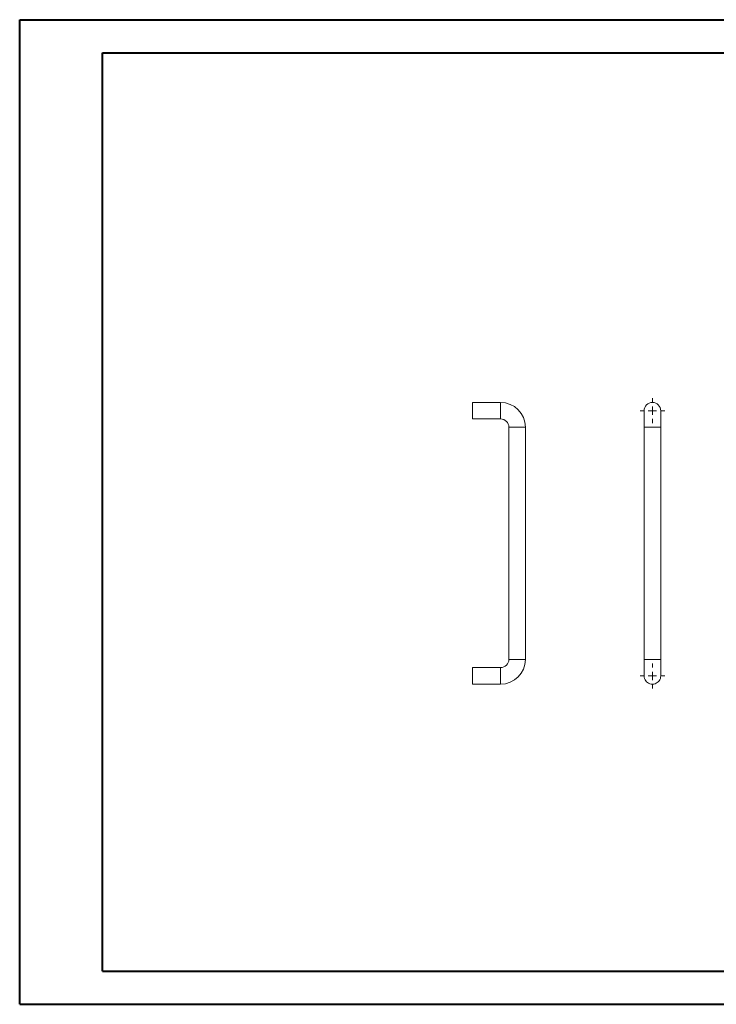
# Model space of a CAD drawing. Header units: millimetres. Extents: x 0 to 420, y 0 to 297.
# Tile 1 of 2: x 0 to 210, y 0 to 297. Entities that reach past the tile are written whole.
import ezdxf

# ---------------------------------------------------------------- set-up
doc = ezdxf.new("R2010")
doc.units = ezdxf.units.MM

# ---------------------------------------------------------------- blocks, each defined once
blk = doc.blocks.new('SW_CENTERMARKSYMBOL_0')
at = {"color": 0, "linetype": 'Continuous', "lineweight": 0}
for p, q in [((0, 2.5), (0, 3.75)), ((-2.5, 0), (-3.75, 0)), ((0, 0), (-1.25, 0)), ((0, 0), (0, 1.25)), ((0, 0), (0, -1.25)), ((0, 0), (1.25, 0)), ((2.5, 0), (3.75, 0)), ((0, -2.5), (0, -3.75))]:
    blk.add_line(p, q, dxfattribs=at)
blk = doc.blocks.new('SW_CENTERMARKSYMBOL_1')
at = {"color": 0, "linetype": 'Continuous', "lineweight": 0}
for p, q in [((0, 2.5), (0, 3.75)), ((-2.5, 0), (-3.75, 0)), ((0, 0), (-1.25, 0)), ((0, 0), (0, 1.25)), ((0, 0), (0, -1.25)), ((0, 0), (1.25, 0)), ((2.5, 0), (3.75, 0)), ((0, -2.5), (0, -3.75))]:
    blk.add_line(p, q, dxfattribs=at)

msp = doc.modelspace()

# ---------------------------------------------------------------- linework, layer by layer
at = {"color": 7, "linetype": 'Continuous', "lineweight": 40}
for p, q in [((0.08, 0.21), (0.08, 297.21)), ((0.08, 297.21), (420.08, 297.21)), ((25.08, 10.21), (25.08, 287.21)), ((25.08, 287.21), (410.08, 287.21)), ((25.08, 10.21), (410.08, 10.21)), ((0.08, 0.21), (420.08, 0.21))]:
    msp.add_line(p, q, dxfattribs=at)
at = {"color": 7, "linetype": 'Continuous', "lineweight": 15}
for p, q in [((145.06, 181.77), (136.56, 181.77)), ((136.56, 181.77), (136.56, 176.77)), ((188.33, 179.27), (188.33, 174.27)), ((193.33, 174.27), (193.33, 179.27)), ((136.56, 176.77), (145.06, 176.77)), ((147.56, 174.27), (147.56, 104.27)), ((152.56, 104.27), (152.56, 174.27)), ((188.33, 174.27), (188.33, 104.27)), ((193.33, 104.27), (193.33, 174.27)), ((188.33, 104.27), (188.33, 99.27)), ((193.33, 99.27), (193.33, 104.27)), ((145.06, 101.77), (136.56, 101.77)), ((136.56, 96.77), (136.56, 101.77)), ((136.56, 96.77), (145.06, 96.77))]:
    msp.add_line(p, q, dxfattribs=at)
at = {"color": 8, "linetype": 'Continuous', "lineweight": 15}
for p, q in [((145.06, 181.77), (145.06, 176.77)), ((152.56, 174.27), (147.56, 174.27)), ((193.33, 174.27), (188.33, 174.27)), ((152.56, 104.27), (147.56, 104.27)), ((193.33, 104.27), (188.33, 104.27)), ((145.06, 96.77), (145.06, 101.77))]:
    msp.add_line(p, q, dxfattribs=at)
at = {"color": 7, "linetype": 'Continuous', "lineweight": 15, "flags": 128}
msp.add_lwpolyline([(193.33, 99.27), (193.3, 98.88), (193.21, 98.5), (193.06, 98.13), (192.85, 97.8), (192.6, 97.5), (192.3, 97.25), (191.96, 97.04), (191.6, 96.89), (191.22, 96.8), (190.83, 96.77), (190.44, 96.8), (190.06, 96.89), (189.69, 97.04), (189.36, 97.25), (189.06, 97.5), (188.81, 97.8), (188.6, 98.13), (188.45, 98.5), (188.36, 98.88), (188.33, 99.27), (188.33, 99.27)], dxfattribs=at)
at = {"color": 7, "linetype": 'Continuous', "lineweight": 15}
for centre, radius, start, end in [((145.06, 174.27), 7.5, 0, 90), ((190.83, 179.27), 2.5, 0, 180), ((145.06, 174.27), 2.5, 0, 90), ((145.06, 104.27), 2.5, 270, 0), ((145.06, 104.27), 7.5, 270, 0)]:
    msp.add_arc(centre, radius, start, end, dxfattribs=at)

# ---------------------------------------------------------------- block references
at = {"color": 7, "linetype": 'Continuous', "lineweight": 0}
for name, p in [('SW_CENTERMARKSYMBOL_1', (190.83, 179.27)), ('SW_CENTERMARKSYMBOL_0', (190.83, 99.27))]:
    msp.add_blockref(name, p, dxfattribs=at)

doc.saveas('drawing.dxf')
